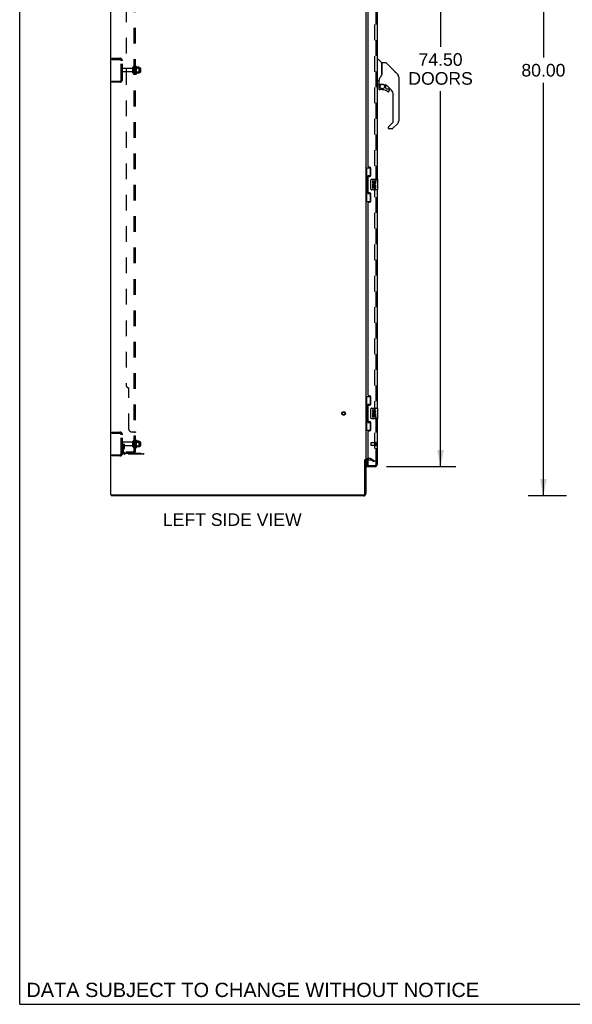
# Model space of a CAD drawing. Header units: inches. Extents: x 0 to 268, y 0 to 174.
# Tile 1 of 92: x 0 to 52, y 0 to 93. Entities that reach past the tile are written whole.
import ezdxf

# ---------------------------------------------------------------- set-up
doc = ezdxf.new("R2010")
doc.units = ezdxf.units.IN
doc.header["$LTSCALE"] = 14.749625
doc.header["$MEASUREMENT"] = 0
doc.linetypes.add('HIDDEN', pattern=[0.2, 0.1, -0.1])
doc.layers.get('0').update_dxf_attribs({"linetype": 'CONTINUOUS'})
for name, color, linetype in [('DEFAULT_2', 8, 'HIDDEN'), ('DIMENSIONS', 7, 'CONTINUOUS'), ('LEFTHAND_DOOR_ASSEMBLY', 7, 'CONTINUOUS'), ('RIGHTHAND_DOOR_ASSEMBLY', 7, 'CONTINUOUS'), ('SUBPANEL', 7, 'CONTINUOUS')]:
    doc.layers.add(name, color=color, linetype=linetype)
doc.styles.get("Standard").update_dxf_attribs({"font": 'arial.ttf'})
doc.dimstyles.new('DIMSTYLE_1', dxfattribs={"dimtxt": 1.183125, "dimasz": 1.5775, "dimexe": 0.09, "dimexo": 0.07, "dimgap": 0.0375, "dimtad": 0, "dimtih": 1, "dimtoh": 1, "dimzin": 4, "dimdsep": 46, "dimtxsty": 'Standard', "dimblk": '_FILLED', "dimblk1": '_FILLED', "dimblk2": '_FILLED', "dimcen": 0.09, "dimadec": 3, "dimazin": 1, "dimtfac": 1, "dimtdec": 3, "dimtofl": 0, "dimtmove": 0, "dimatfit": 3, "dimldrblk": '_FILLED', "dimfxl": 0, "dimtolj": 1, "dimtzin": 4, "dimarcsym": 0})

# ---------------------------------------------------------------- blocks, each defined once
blk = doc.blocks.new('_FILLED')
at = {"color": 0, "linetype": 'ByBlock'}
blk.add_solid([(0, 0), (-1, 0.2), (-1, -0.2)], dxfattribs=at)
blk = doc.blocks.new('*D7')
at = {"layer": 'DIMENSIONS', "color": 2, "linetype": 'Continuous'}
for p, q in [((34.472, 125.023), (40.989, 125.023)), ((39.569, 125.023), (39.569, 89.96)), ((39.569, 50.523), (39.569, 85.819)), ((34.472, 50.523), (40.989, 50.523))]:
    blk.add_line(p, q, dxfattribs=at)
at = {"layer": 'DIMENSIONS', "color": 2, "linetype": 'Continuous', "xscale": 1.5775, "yscale": 1.5775, "zscale": 1.5775}
for p, rotation in [((39.569, 125.023), 90), ((39.569, 50.523), 270)]:
    blk.add_blockref('_FILLED', p, dxfattribs=dict(at, rotation=rotation))
at = {"layer": 'DIMENSIONS', "color": 2, "linetype": 'Continuous', "insert": (39.569, 89.369), "char_height": 1.1831, "width": 6.05197, "attachment_point": 2, "line_spacing_factor": 0.9}
blk.add_mtext('74.50\\PDOORS', dxfattribs=at)
blk = doc.blocks.new('*D15')
at = {"layer": 'DIMENSIONS', "color": 2, "linetype": 'Continuous'}
for p, q in [((51.422, 127.773), (47.816, 127.773)), ((49.236, 127.773), (49.236, 88.956)), ((49.236, 47.773), (49.236, 86.59)), ((51.422, 47.773), (47.816, 47.773))]:
    blk.add_line(p, q, dxfattribs=at)
at = {"layer": 'DIMENSIONS', "color": 2, "linetype": 'Continuous', "xscale": 1.5775, "yscale": 1.5775, "zscale": 1.5775}
for p, rotation in [((49.236, 127.773), 90), ((49.236, 47.773), 270)]:
    blk.add_blockref('_FILLED', p, dxfattribs=dict(at, rotation=rotation))
at = {"layer": 'DIMENSIONS', "color": 2, "linetype": 'Continuous', "insert": (49.236, 88.365), "char_height": 1.1831, "width": 4.13434, "attachment_point": 2, "line_spacing_factor": 0.9}
blk.add_mtext('80.00', dxfattribs=at)

msp = doc.modelspace()

# ---------------------------------------------------------------- linework, layer by layer
at = {"color": 7, "linetype": 'Continuous'}
for p, q in [((0, 0), (0, 173.525)), ((32.452, 51.169), (32.556, 51.169)), ((8.608, 47.877), (8.608, 47.773)), ((8.613, 47.877), (8.646, 47.877)), ((0, 0), (268.175, 0))]:
    msp.add_line(p, q, dxfattribs=at)
at = {"color": 3, "linetype": 'Continuous'}
for p, q in [((8.556, 47.877), (8.556, 127.669)), ((32.556, 124.325), (32.556, 51.221)), ((32.452, 48.02), (32.452, 51.18)), ((32.556, 51.169), (32.556, 48.02)), ((32.76, 51.169), (32.699, 51.169)), ((8.556, 47.877), (8.613, 47.877)), ((32.31, 47.773), (8.608, 47.773)), ((8.646, 47.877), (32.31, 47.877))]:
    msp.add_line(p, q, dxfattribs=at)
for centre, radius, start, end in [((32.699, 51.027), 0.142, 90, 180), ((32.31, 48.02), 0.246, 270, 360), ((32.31, 48.02), 0.142, 270, 360)]:
    msp.add_arc(centre, radius, start, end, dxfattribs=at)
at = {"layer": 'DEFAULT_2', "color": 8, "linetype": 'HIDDEN'}
for p, q in [((33.369, 124.508), (33.369, 51.039)), ((8.66, 88.794), (8.66, 88.898)), ((8.66, 88.898), (9.414, 88.898)), ((8.66, 88.794), (9.414, 88.794)), ((9.556, 86.895), (9.556, 88.652)), ((9.66, 86.895), (9.66, 88.652)), ((10.588, 87.938), (9.69, 87.938)), ((10.65, 87.516), (10.65, 88.031)), ((10.76, 87.516), (10.76, 88.031)), ((11.355, 87.961), (10.76, 87.961)), ((10.885, 88.107), (10.885, 87.439)), ((10.905, 87.957), (10.885, 87.977)), ((10.905, 87.957), (10.905, 87.59)), ((10.905, 87.957), (11.201, 87.957)), ((10.955, 88.129), (10.955, 87.417)), ((11.211, 88.051), (10.983, 88.051)), ((11.201, 87.957), (11.221, 87.977)), ((11.201, 87.957), (11.201, 87.59)), ((11.221, 88.029), (11.221, 87.518)), ((11.385, 87.616), (11.385, 87.931)), ((10.588, 87.608), (9.69, 87.608)), ((11.355, 87.586), (10.76, 87.586)), ((10.905, 87.59), (10.885, 87.57)), ((10.905, 87.59), (11.201, 87.59)), ((11.211, 87.496), (10.983, 87.496)), ((11.201, 87.59), (11.221, 87.57)), ((8.66, 86.752), (8.66, 86.648)), ((8.66, 86.752), (9.414, 86.752)), ((9.414, 86.648), (8.66, 86.648)), ((8.66, 53.773), (9.414, 53.773)), ((8.66, 53.669), (8.66, 53.773)), ((8.66, 53.669), (9.414, 53.669)), ((9.556, 51.77), (9.556, 53.527)), ((9.66, 51.77), (9.66, 53.527)), ((10.588, 52.813), (9.69, 52.813)), ((10.65, 52.391), (10.65, 52.906)), ((10.76, 52.391), (10.76, 52.906)), ((11.355, 52.836), (10.76, 52.836)), ((10.885, 52.982), (10.885, 52.314)), ((10.905, 52.832), (10.885, 52.852)), ((10.905, 52.832), (11.201, 52.832)), ((10.905, 52.832), (10.905, 52.465)), ((10.955, 53.004), (10.955, 52.292)), ((11.211, 52.926), (10.983, 52.926)), ((11.201, 52.832), (11.221, 52.852)), ((11.201, 52.832), (11.201, 52.465)), ((11.221, 52.904), (11.221, 52.393)), ((11.385, 52.491), (11.385, 52.806)), ((9.764, 52.648), (9.66, 52.648)), ((10.588, 52.483), (9.69, 52.483)), ((9.748, 52.302), (9.699, 52.234)), ((9.75, 52.308), (9.75, 52.648)), ((9.75, 52.473), (9.854, 52.473)), ((9.764, 52.648), (9.854, 52.648)), ((9.764, 51.947), (9.764, 52.648)), ((9.833, 52.241), (9.784, 52.173)), ((9.854, 52.308), (9.854, 52.648)), ((11.355, 52.461), (10.76, 52.461)), ((10.905, 52.465), (10.885, 52.445)), ((10.905, 52.465), (11.201, 52.465)), ((11.211, 52.371), (10.983, 52.371)), ((11.201, 52.465), (11.221, 52.445)), ((8.66, 51.627), (9.414, 51.627)), ((8.66, 51.627), (8.66, 51.523)), ((9.414, 51.523), (8.66, 51.523)), ((9.907, 51.804), (11.66, 51.804)), ((11.66, 51.7), (9.907, 51.7)), ((11.157, 51.7), (11.157, 51.804)), ((11.413, 51.7), (11.413, 51.804)), ((11.66, 51.7), (11.66, 51.804)), ((32.961, 51.273), (32.699, 51.273)), ((32.76, 51.169), (32.961, 51.169)), ((33.317, 50.969), (32.977, 51.165)), ((33.029, 51.255), (33.369, 51.059)), ((33.369, 51.059), (33.317, 50.969)), ((33.344, 51.021), (33.346, 51.02))]:
    msp.add_line(p, q, dxfattribs=at)
for points in [[(33.351, 51.019), (33.351, 51.019), (33.349, 51.019), (33.347, 51.019), (33.346, 51.02)], [(33.369, 51.039), (33.369, 51.036), (33.368, 51.034), (33.368, 51.032), (33.367, 51.03), (33.366, 51.028), (33.365, 51.026), (33.364, 51.024), (33.362, 51.023), (33.361, 51.022), (33.359, 51.021), (33.357, 51.02), (33.355, 51.019), (33.353, 51.019), (33.351, 51.019)]]:
    msp.add_lwpolyline(points, dxfattribs=at)
for radius in [0.164, 0.124]:
    msp.add_circle((30.452, 55.523), radius, dxfattribs=at)
for centre, radius, start, end in [((9.414, 88.652), 0.246, 0, 90), ((9.414, 88.652), 0.142, 0, 90), ((9.69, 87.908), 0.03, 90, 180), ((10.588, 88.001), 0.0625, 270, 360), ((10.705, 88.031), 0.055, 360, 180), ((10.924, 88.107), 0.0384, 34.44966, 180), ((10.355, 87.773), 0.698, 23.96793, 30.66313), ((11.002, 88.061), 0.01, 203.96793, 270), ((11.211, 88.041), 0.01, 5.19383, 90), ((11.08, 88.029), 0.141, 0, 5.20805), ((11.355, 87.931), 0.03, 359.99999, 90), ((9.69, 87.638), 0.03, 180, 270), ((10.588, 87.546), 0.0625, 0, 90), ((10.705, 87.516), 0.055, 180, 0), ((10.924, 87.439), 0.0384, 180, 325.55034), ((10.355, 87.773), 0.698, 329.33687, 336.03207), ((11.002, 87.486), 0.01, 90, 156.03207), ((11.211, 87.506), 0.01, 270, 354.80617), ((11.08, 87.518), 0.141, 354.79195, 360), ((11.355, 87.616), 0.03, 270, 0.00001), ((9.414, 86.895), 0.246, 270, 360), ((9.414, 86.895), 0.142, 270, 360), ((9.414, 53.527), 0.246, 0, 90), ((9.414, 53.527), 0.142, 0, 90), ((9.69, 52.783), 0.03, 90, 180), ((10.588, 52.876), 0.0625, 270, 360), ((10.705, 52.906), 0.055, 360, 180), ((10.924, 52.982), 0.0384, 34.44966, 180), ((10.355, 52.648), 0.698, 23.96793, 30.66313), ((11.002, 52.936), 0.01, 203.96793, 270), ((11.211, 52.916), 0.01, 5.19383, 90), ((11.08, 52.904), 0.141, 0, 5.20805), ((11.355, 52.806), 0.03, 359.99999, 90), ((9.69, 52.513), 0.03, 180, 270), ((9.868, 52.112), 0.208, 144.24611, 180), ((9.907, 51.947), 0.246, 180, 270), ((9.74, 52.308), 0.01, 324.24611, 360), ((9.868, 52.112), 0.104, 144.24611, 180), ((9.907, 51.947), 0.142, 180, 270), ((9.74, 52.308), 0.114, 324.24611, 360), ((10.588, 52.421), 0.0625, 0, 90), ((10.705, 52.391), 0.055, 180, 0), ((10.924, 52.314), 0.0384, 180, 325.55034), ((10.355, 52.648), 0.698, 329.33687, 336.03207), ((11.002, 52.361), 0.01, 90, 156.03207), ((11.211, 52.381), 0.01, 270, 354.80617), ((11.08, 52.393), 0.141, 354.79195, 360), ((11.355, 52.491), 0.03, 270, 0.00001), ((9.414, 51.77), 0.246, 270, 360), ((9.414, 51.77), 0.142, 270, 360), ((32.699, 51.027), 0.246, 90, 180), ((32.961, 51.136), 0.137, 60, 90), ((32.961, 51.136), 0.033, 60, 90)]:
    msp.add_arc(centre, radius, start, end, dxfattribs=at)
at = {"layer": 'LEFTHAND_DOOR_ASSEMBLY', "color": 8, "linetype": 'HIDDEN'}
for p, q in [((33.51, 50.77), (33.51, 124.777)), ((33.01, 52.741), (33.01, 52.513)), ((33.467, 52.751), (33.02, 52.751)), ((33.467, 52.769), (33.467, 52.485)), ((33.467, 52.503), (33.02, 52.503)), ((32.78, 50.627), (33.368, 50.627))]:
    msp.add_line(p, q, dxfattribs=at)
at = {"layer": 'LEFTHAND_DOOR_ASSEMBLY', "color": 3, "linetype": 'Continuous'}
for p, q in [((33.614, 98.023), (33.614, 77.523)), ((32.76, 78.731), (32.76, 96.816)), ((32.88, 78.671), (32.82, 78.671)), ((32.76, 76.316), (32.76, 77.731)), ((32.82, 77.791), (32.88, 77.791)), ((33.01, 77.921), (33.01, 78.541)), ((32.88, 76.256), (32.82, 76.256)), ((33.01, 75.506), (33.01, 76.126)), ((33.614, 76.523), (33.614, 56.023)), ((32.76, 57.231), (32.76, 75.316)), ((32.82, 75.376), (32.88, 75.376)), ((32.88, 57.171), (32.82, 57.171)), ((33.01, 56.421), (33.01, 57.041)), ((32.76, 54.816), (32.76, 56.231)), ((32.82, 56.291), (32.88, 56.291)), ((32.88, 54.756), (32.82, 54.756)), ((33.01, 54.006), (33.01, 54.626)), ((33.614, 55.023), (33.614, 50.77)), ((32.76, 50.647), (32.76, 53.816)), ((32.82, 53.876), (32.88, 53.876)), ((32.635, 50.523), (33.368, 50.523))]:
    msp.add_line(p, q, dxfattribs=at)
at = {"layer": 'LEFTHAND_DOOR_ASSEMBLY', "color": 7, "linetype": 'Continuous'}
for p, q in [((33.654, 88.718), (33.614, 88.718)), ((33.654, 86.403), (33.654, 88.769)), ((33.662, 88.777), (33.716, 88.777)), ((34.039, 88.471), (33.744, 88.766)), ((34.047, 88.45), (34.047, 87.398)), ((34.055, 87.41), (34.055, 88.454)), ((34.416, 88.462), (34.063, 88.462)), ((34.472, 88.439), (35.515, 87.396)), ((34.055, 87.419), (34.034, 87.361)), ((35.209, 87.702), (35.209, 87.702)), ((35.515, 87.396), (35.25, 87.661)), ((35.582, 87.307), (35.582, 87.306)), ((35.63, 87.118), (35.63, 83.015)), ((33.654, 86.454), (33.614, 86.454)), ((33.732, 86.395), (33.662, 86.395)), ((33.772, 86.844), (33.772, 86.836)), ((33.772, 86.836), (33.772, 86.435)), ((33.772, 86.758), (33.773, 86.765)), ((33.772, 86.752), (33.772, 86.758)), ((33.773, 86.765), (33.774, 86.772)), ((33.774, 86.772), (33.775, 86.778)), ((33.775, 86.778), (33.776, 86.785)), ((33.776, 86.262), (33.776, 86.024)), ((33.778, 86.262), (33.787, 86.262)), ((33.781, 86.866), (33.78, 86.842)), ((33.78, 86.486), (33.78, 86.842)), ((33.799, 86.467), (34.095, 86.467)), ((33.899, 86.467), (33.833, 86.401)), ((33.839, 86.396), (33.837, 86.398)), ((33.841, 86.393), (33.839, 86.396)), ((34.291, 86.395), (34.367, 86.395)), ((34.406, 86.391), (34.406, 86.108)), ((34.409, 86.1), (34.481, 86.028)), ((34.945, 85.899), (34.45, 86.394)), ((33.787, 86.024), (33.778, 86.024)), ((34.091, 85.946), (33.854, 85.946)), ((34.489, 86.024), (34.642, 86.024)), ((34.65, 85.75), (34.642, 85.75)), ((34.719, 85.826), (34.71, 85.826)), ((34.719, 85.826), (34.718, 85.818)), ((34.721, 85.946), (34.721, 85.826)), ((35.118, 82.929), (35.118, 85.481)), ((34.646, 82.4), (34.646, 82.34)), ((34.664, 82.442), (35.095, 82.874)), ((35.515, 82.737), (35.063, 82.284)), ((35.007, 82.261), (34.725, 82.261)), ((32.556, 78.598), (32.997, 78.598)), ((32.595, 78.598), (32.595, 77.573)), ((32.96, 77.863), (32.733, 77.863)), ((32.733, 77.863), (32.733, 76.183)), ((32.96, 78.598), (32.96, 77.818)), ((32.574, 77.573), (32.696, 77.573)), ((32.574, 77.573), (32.574, 76.473)), ((32.696, 77.603), (32.696, 77.624)), ((32.696, 76.473), (32.696, 77.573)), ((33.019, 76.623), (33.019, 77.423)), ((33.119, 77.523), (33.659, 77.523)), ((33.22, 77.369), (33.157, 77.369)), ((33.157, 77.369), (33.157, 77.233)), ((33.175, 76.908), (33.157, 76.908)), ((33.157, 76.908), (33.157, 76.677)), ((33.21, 76.908), (33.237, 76.927)), ((33.21, 76.908), (33.471, 76.908)), ((33.22, 77.233), (33.22, 77.369)), ((33.22, 76.845), (33.285, 76.845)), ((33.22, 76.677), (33.22, 76.845)), ((33.285, 77.295), (33.285, 77.226)), ((33.285, 76.845), (33.285, 76.709)), ((33.346, 77.233), (33.346, 77.275)), ((33.346, 76.845), (33.408, 76.845)), ((33.346, 76.709), (33.346, 76.845)), ((33.401, 76.944), (33.458, 76.919)), ((33.408, 77.275), (33.408, 77.138)), ((33.408, 77.138), (33.471, 77.138)), ((33.408, 76.845), (33.408, 76.677)), ((33.471, 77.138), (33.471, 77.275)), ((33.471, 76.677), (33.471, 76.908)), ((33.674, 76.538), (33.674, 77.508)), ((32.574, 76.473), (32.696, 76.473)), ((32.595, 76.473), (32.595, 75.448)), ((32.696, 76.422), (32.696, 76.443)), ((32.733, 76.183), (32.96, 76.183)), ((32.96, 76.228), (32.96, 75.448)), ((33.659, 76.523), (33.119, 76.523)), ((33.157, 76.677), (33.22, 76.677)), ((33.285, 76.709), (33.346, 76.709)), ((33.408, 76.677), (33.471, 76.677)), ((32.556, 75.448), (32.997, 75.448)), ((32.556, 57.098), (32.997, 57.098)), ((32.595, 57.098), (32.595, 56.073)), ((32.96, 57.098), (32.96, 56.318)), ((32.574, 56.073), (32.696, 56.073)), ((32.574, 56.073), (32.574, 54.973)), ((32.696, 56.103), (32.696, 56.124)), ((32.696, 54.973), (32.696, 56.073)), ((32.96, 56.363), (32.733, 56.363)), ((32.733, 56.363), (32.733, 54.683)), ((33.019, 55.123), (33.019, 55.923)), ((33.119, 56.023), (33.659, 56.023)), ((33.22, 55.869), (33.157, 55.869)), ((33.157, 55.869), (33.157, 55.733)), ((33.22, 55.733), (33.22, 55.869)), ((33.285, 55.795), (33.285, 55.726)), ((33.346, 55.733), (33.346, 55.775)), ((33.408, 55.775), (33.408, 55.638)), ((33.408, 55.638), (33.471, 55.638)), ((33.471, 55.638), (33.471, 55.775)), ((33.674, 55.038), (33.674, 56.008)), ((32.574, 54.973), (32.696, 54.973)), ((32.595, 54.973), (32.595, 53.948)), ((32.696, 54.922), (32.696, 54.943)), ((32.733, 54.683), (32.96, 54.683)), ((32.96, 54.728), (32.96, 53.948)), ((33.659, 55.023), (33.119, 55.023)), ((33.175, 55.408), (33.157, 55.408)), ((33.157, 55.408), (33.157, 55.177)), ((33.157, 55.177), (33.22, 55.177)), ((33.21, 55.408), (33.237, 55.427)), ((33.21, 55.408), (33.471, 55.408)), ((33.22, 55.345), (33.285, 55.345)), ((33.22, 55.177), (33.22, 55.345)), ((33.285, 55.345), (33.285, 55.209)), ((33.285, 55.209), (33.346, 55.209)), ((33.346, 55.345), (33.408, 55.345)), ((33.346, 55.209), (33.346, 55.345)), ((33.401, 55.444), (33.458, 55.419)), ((33.408, 55.345), (33.408, 55.177)), ((33.408, 55.177), (33.471, 55.177)), ((33.471, 55.177), (33.471, 55.408)), ((32.556, 53.948), (32.997, 53.948)), ((32.635, 51.154), (32.635, 50.647)), ((32.635, 50.627), (32.78, 50.627)), ((32.635, 50.627), (32.635, 50.523))]:
    msp.add_line(p, q, dxfattribs=at)
for points in [[(34.472, 88.439), (34.464, 88.446), (34.456, 88.452), (34.447, 88.456), (34.437, 88.459), (34.427, 88.461), (34.416, 88.462)], [(33.833, 87.012), (33.822, 86.996), (33.807, 86.967), (33.795, 86.935), (33.786, 86.901), (33.781, 86.866)], [(34.034, 87.361), (34.003, 87.293), (33.967, 87.222), (33.925, 87.151), (33.878, 87.078), (33.833, 87.012)], [(34.047, 87.586), (34.049, 87.586), (34.052, 87.584), (34.053, 87.583), (34.055, 87.582), (34.055, 87.58), (34.055, 87.579)], [(35.622, 87.195), (35.615, 87.225), (35.601, 87.265), (35.583, 87.303), (35.562, 87.339), (35.536, 87.373), (35.515, 87.396)], [(33.776, 86.784), (33.777, 86.788), (33.778, 86.792), (33.779, 86.795), (33.78, 86.797)], [(33.778, 86.262), (33.779, 86.277), (33.78, 86.293), (33.783, 86.308), (33.787, 86.322), (33.793, 86.337), (33.799, 86.35), (33.807, 86.364), (33.815, 86.376), (33.825, 86.388), (33.835, 86.4)], [(33.841, 86.393), (33.831, 86.383), (33.822, 86.371), (33.814, 86.359), (33.807, 86.346), (33.801, 86.333), (33.796, 86.319), (33.792, 86.305), (33.789, 86.291), (33.788, 86.277), (33.787, 86.262)], [(33.837, 86.398), (33.836, 86.399), (33.835, 86.399), (33.835, 86.4), (33.835, 86.4)], [(34.095, 86.467), (34.098, 86.467), (34.111, 86.466), (34.125, 86.465), (34.138, 86.463), (34.15, 86.46), (34.162, 86.457), (34.174, 86.454), (34.184, 86.45), (34.194, 86.446), (34.204, 86.442), (34.212, 86.438), (34.22, 86.434), (34.228, 86.43), (34.234, 86.426), (34.24, 86.423), (34.246, 86.419), (34.251, 86.416), (34.256, 86.413), (34.264, 86.407)], [(34.264, 86.407), (34.267, 86.405), (34.271, 86.403), (34.274, 86.401), (34.276, 86.4), (34.279, 86.398), (34.282, 86.397), (34.285, 86.396), (34.29, 86.395)], [(33.854, 85.948), (33.846, 85.948), (33.837, 85.95), (33.829, 85.952), (33.821, 85.956), (33.814, 85.96), (33.807, 85.965), (33.8, 85.97), (33.795, 85.977), (33.79, 85.984), (33.786, 85.991), (33.782, 85.999), (33.78, 86.007), (33.778, 86.016), (33.778, 86.024)], [(33.787, 86.024), (33.787, 86.017), (33.789, 86.009), (33.791, 86.002), (33.794, 85.995), (33.797, 85.988), (33.802, 85.982), (33.807, 85.977), (33.812, 85.972), (33.819, 85.967), (33.825, 85.964), (33.832, 85.961), (33.839, 85.959), (33.847, 85.957), (33.855, 85.957)], [(33.854, 85.948), (33.854, 85.948), (33.854, 85.949), (33.855, 85.949), (33.855, 85.951), (33.855, 85.952), (33.855, 85.953), (33.855, 85.957)], [(34.642, 85.75), (34.633, 85.75), (34.624, 85.752), (34.616, 85.754), (34.608, 85.758), (34.6, 85.762), (34.593, 85.767)], [(34.599, 85.774), (34.605, 85.77), (34.612, 85.766), (34.619, 85.763), (34.626, 85.76), (34.634, 85.759), (34.641, 85.759), (34.649, 85.759), (34.656, 85.76), (34.664, 85.762), (34.671, 85.765), (34.678, 85.769), (34.684, 85.773), (34.69, 85.778), (34.695, 85.784), (34.699, 85.79), (34.703, 85.797), (34.706, 85.804), (34.708, 85.811), (34.709, 85.819), (34.71, 85.826)], [(34.718, 85.818), (34.717, 85.809), (34.714, 85.801), (34.711, 85.793), (34.707, 85.786), (34.702, 85.779), (34.696, 85.772), (34.69, 85.766), (34.683, 85.761), (34.675, 85.757), (34.667, 85.754), (34.659, 85.752), (34.65, 85.75)], [(34.664, 82.442), (34.663, 82.442), (34.662, 82.441), (34.661, 82.44), (34.66, 82.439), (34.66, 82.438), (34.659, 82.437)], [(32.733, 77.839), (32.733, 77.836), (32.734, 77.832), (32.735, 77.828), (32.736, 77.824), (32.738, 77.819), (32.74, 77.814), (32.742, 77.809), (32.745, 77.803), (32.749, 77.796), (32.753, 77.789), (32.757, 77.782), (32.762, 77.774), (32.767, 77.766), (32.769, 77.762)], [(33.019, 77.423), (33.02, 77.429), (33.02, 77.436), (33.021, 77.442), (33.022, 77.448), (33.024, 77.454), (33.026, 77.459)], [(32.769, 76.284), (32.767, 76.281), (32.762, 76.272), (32.757, 76.264), (32.753, 76.257), (32.749, 76.25), (32.745, 76.244), (32.742, 76.238), (32.74, 76.232), (32.738, 76.227), (32.736, 76.222), (32.735, 76.218), (32.734, 76.214), (32.733, 76.21), (32.733, 76.207)], [(33.026, 76.587), (33.024, 76.593), (33.022, 76.598), (33.021, 76.604), (33.02, 76.611), (33.02, 76.617), (33.019, 76.623)], [(32.733, 56.339), (32.733, 56.336), (32.734, 56.332), (32.735, 56.328), (32.736, 56.324), (32.738, 56.319), (32.74, 56.314), (32.742, 56.309), (32.745, 56.303), (32.749, 56.296), (32.753, 56.289), (32.757, 56.282), (32.762, 56.274), (32.767, 56.266), (32.769, 56.262)], [(33.019, 55.923), (33.02, 55.929), (33.02, 55.936), (33.021, 55.942), (33.022, 55.948), (33.024, 55.954), (33.026, 55.959)], [(32.769, 54.784), (32.767, 54.781), (32.762, 54.772), (32.757, 54.764), (32.753, 54.757), (32.749, 54.75), (32.745, 54.744), (32.742, 54.738), (32.74, 54.732), (32.738, 54.727), (32.736, 54.722), (32.735, 54.718), (32.734, 54.714), (32.733, 54.71), (32.733, 54.707)], [(33.026, 55.087), (33.024, 55.093), (33.022, 55.098), (33.021, 55.104), (33.02, 55.111), (33.02, 55.117), (33.019, 55.123)]]:
    msp.add_lwpolyline(points, dxfattribs=at)
msp.add_circle((34.091, 86.241), 0.217, dxfattribs=at)
for centre, radius, start, end in [((33.662, 88.769), 0.00787, 90, 180), ((33.716, 88.738), 0.0394, 45, 90), ((34.018, 88.45), 0.0295, 0, 45), ((34.036, 88.28), 0.0197, 306.99405, 360), ((34.063, 88.454), 0.00787, 90, 180), ((35.236, 87.118), 0.394, 20.94788, 45), ((35.236, 87.118), 0.394, 0, 11.2904), ((33.662, 86.403), 0.00787, 180, 270), ((33.732, 86.435), 0.0394, 270, 360), ((33.973, 86.262), 0.197, 135, 180), ((33.799, 86.486), 0.0197, 180, 270), ((34.367, 86.198), 0.197, 50.64978, 90), ((34.417, 86.108), 0.0118, 180, 225), ((33.854, 86.024), 0.0787, 180, 270), ((34.091, 85.158), 0.787, 50.4788, 90), ((34.489, 86.036), 0.0118, 225, 270), ((34.642, 85.826), 0.0787, 230.4788, 360), ((34.642, 85.946), 0.0787, 0, 90), ((34.528, 85.481), 0.591, 0, 45), ((34.705, 82.4), 0.0591, 141.13263, 180), ((35.039, 82.929), 0.0787, 315, 360), ((35.236, 83.015), 0.394, 315, 360), ((34.725, 82.34), 0.0787, 180, 270), ((35.007, 82.34), 0.0787, 270, 315), ((33.119, 77.423), 0.1, 90, 158.79459), ((33.251, 77.233), 0.0943, 180, 360), ((33.311, 76.981), 0.154, 161.41988, 206.19629), ((33.314, 76.981), 0.157, 336.59665, 161.87913), ((33.314, 76.981), 0.157, 205.73705, 207.8532), ((33.251, 77.233), 0.0314, 180, 261.22946), ((33.314, 76.981), 0.0943, 336.59665, 215.11217), ((33.251, 77.237), 0.0362, 263.42855, 341.76278), ((33.377, 77.275), 0.0943, 68.69989, 167.43379), ((33.377, 77.275), 0.0314, 0, 180.04847), ((33.377, 77.275), 0.0943, 0, 68.67039), ((33.659, 77.508), 0.015, 0, 90), ((33.119, 76.623), 0.1, 201.20502, 270), ((33.659, 76.538), 0.015, 270, 360), ((33.119, 55.923), 0.1, 90, 158.79459), ((33.251, 55.733), 0.0943, 180, 360), ((33.311, 55.481), 0.154, 161.41988, 206.19629), ((33.314, 55.481), 0.157, 336.59665, 161.87913), ((33.251, 55.733), 0.0314, 180, 261.22946), ((33.314, 55.481), 0.0943, 336.59665, 215.11217), ((33.251, 55.737), 0.0362, 263.42855, 341.76278), ((33.377, 55.775), 0.0943, 68.69989, 167.43379), ((33.377, 55.775), 0.0314, 0, 180.04847), ((33.377, 55.775), 0.0943, 0, 68.67039), ((33.659, 56.008), 0.015, 0, 90), ((33.119, 55.123), 0.1, 201.20502, 270), ((33.314, 55.481), 0.157, 205.73705, 207.8532), ((33.659, 55.038), 0.015, 270, 360), ((32.655, 50.647), 0.02, 180, 270), ((33.45, 50.913), 0.26, 267.41339, 270)]:
    msp.add_arc(centre, radius, start, end, dxfattribs=at)
at = {"layer": 'LEFTHAND_DOOR_ASSEMBLY', "color": 3, "linetype": 'Continuous'}
for centre, radius, start, end in [((32.82, 78.731), 0.06, 180, 270), ((32.88, 78.541), 0.13, 0, 90), ((32.82, 77.731), 0.06, 90, 180), ((32.88, 77.921), 0.13, 270, 360), ((32.82, 76.316), 0.06, 180, 270), ((32.88, 76.126), 0.13, 0, 90), ((32.82, 75.316), 0.06, 90, 180), ((32.88, 75.506), 0.13, 270, 360), ((32.82, 57.231), 0.06, 180, 270), ((32.88, 57.041), 0.13, 0, 90), ((32.82, 56.231), 0.06, 90, 180), ((32.88, 56.421), 0.13, 270, 360), ((32.82, 54.816), 0.06, 180, 270), ((32.88, 54.626), 0.13, 0, 90), ((32.82, 53.816), 0.06, 90, 180), ((32.88, 54.006), 0.13, 270, 360), ((32.78, 50.647), 0.02, 180, 270), ((33.368, 50.77), 0.246, 270, 360)]:
    msp.add_arc(centre, radius, start, end, dxfattribs=at)
at = {"layer": 'LEFTHAND_DOOR_ASSEMBLY', "color": 8, "linetype": 'HIDDEN'}
for centre, radius, start, end in [((33.02, 52.741), 0.01, 90, 180), ((33.489, 52.769), 0.0215, 0, 180), ((33.02, 52.513), 0.01, 180, 270), ((33.489, 52.485), 0.0215, 180, 360), ((33.368, 50.77), 0.142, 270, 360)]:
    msp.add_arc(centre, radius, start, end, dxfattribs=at)
at = {"layer": 'LEFTHAND_DOOR_ASSEMBLY', "color": 7, "linetype": 'Continuous'}
for centre, start_param, end_param in [((32.8, 77.614), 0.699287, 1.51401), ((32.8, 77.614), -4.655602, -3.84088), ((32.8, 76.433), 0.699287, 1.51401), ((32.8, 76.433), -4.655602, -3.84088), ((32.8, 56.114), 0.699287, 1.51401), ((32.8, 56.114), -4.655602, -3.84088), ((32.8, 54.933), 0.699287, 1.51401), ((32.8, 54.933), -4.655602, -3.84088)]:
    msp.add_ellipse(centre, major_axis=(0, 0.18), ratio=0.579493, start_param=start_param, end_param=end_param, dxfattribs=at)
at = {"layer": 'RIGHTHAND_DOOR_ASSEMBLY', "color": 8, "linetype": 'HIDDEN'}
for p, q in [((33.51, 50.77), (33.51, 124.777)), ((32.655, 50.627), (33.368, 50.627))]:
    msp.add_line(p, q, dxfattribs=at)
msp.add_arc((33.368, 50.77), 0.142, 270, 360, dxfattribs=at)
at = {"layer": 'SUBPANEL', "color": 8, "linetype": 'HIDDEN'}
for p, q in [((10.76, 51.929), (10.76, 123.617)), ((10.885, 51.929), (10.885, 123.617)), ((10.01, 117.367), (10.01, 58.179)), ((10.76, 88.023), (10.885, 88.023)), ((10.76, 87.523), (10.885, 87.523)), ((10.26, 54.054), (10.26, 57.929)), ((10.51, 53.804), (10.831, 53.804)), ((10.74, 53.789), (10.742, 53.787)), ((10.754, 53.779), (10.756, 53.777)), ((10.758, 53.775), (10.759, 53.774)), ((10.76, 53.769), (10.885, 53.769)), ((10.834, 53.803), (10.836, 53.801)), ((10.876, 53.782), (10.879, 53.78)), ((10.76, 53.407), (10.885, 53.407)), ((10.76, 53.126), (10.885, 53.126)), ((10.76, 52.898), (10.885, 52.898)), ((10.01, 51.929), (10.648, 51.929)), ((10.01, 51.929), (10.01, 51.804)), ((10.26, 51.929), (10.26, 51.804)), ((10.831, 51.891), (10.735, 51.97)), ((10.76, 52.398), (10.885, 52.398)), ((10.76, 51.95), (10.76, 51.949)), ((10.76, 51.929), (10.885, 51.929)), ((10.648, 51.804), (10.01, 51.804))]:
    msp.add_line(p, q, dxfattribs=at)
for points in [[(10.735, 53.804), (10.734, 53.802), (10.734, 53.801), (10.734, 53.799), (10.735, 53.797), (10.735, 53.795), (10.736, 53.794), (10.737, 53.792), (10.739, 53.79), (10.74, 53.789), (10.742, 53.787), (10.744, 53.786), (10.746, 53.784), (10.75, 53.782)], [(10.735, 53.804), (10.734, 53.802), (10.734, 53.801), (10.734, 53.799), (10.735, 53.797), (10.735, 53.795)], [(10.736, 53.794), (10.737, 53.792), (10.739, 53.79)], [(10.75, 53.782), (10.752, 53.78), (10.754, 53.779), (10.756, 53.777), (10.758, 53.775), (10.759, 53.774), (10.76, 53.772), (10.76, 53.771), (10.76, 53.769)], [(10.76, 53.772), (10.76, 53.771), (10.76, 53.769)], [(10.831, 53.804), (10.834, 53.803), (10.836, 53.801), (10.839, 53.799), (10.843, 53.797), (10.847, 53.796), (10.851, 53.794), (10.859, 53.791)], [(10.859, 53.791), (10.862, 53.789), (10.866, 53.787)], [(10.866, 53.787), (10.869, 53.786), (10.873, 53.784), (10.876, 53.782), (10.879, 53.78), (10.881, 53.778), (10.883, 53.776), (10.884, 53.774), (10.885, 53.772), (10.885, 53.771), (10.885, 53.769)], [(10.884, 53.774), (10.885, 53.772), (10.885, 53.771), (10.885, 53.769)], [(10.735, 51.97), (10.734, 51.969), (10.734, 51.969), (10.734, 51.968), (10.735, 51.967), (10.735, 51.965), (10.736, 51.964), (10.737, 51.962), (10.739, 51.961), (10.74, 51.959), (10.742, 51.957), (10.746, 51.953)], [(10.746, 51.953), (10.748, 51.95), (10.75, 51.948), (10.752, 51.946), (10.754, 51.943), (10.756, 51.941), (10.758, 51.938), (10.759, 51.936), (10.76, 51.933), (10.76, 51.931), (10.76, 51.929)], [(10.82, 51.929), (10.82, 51.929), (10.82, 51.929), (10.82, 51.929), (10.819, 51.929), (10.819, 51.929), (10.819, 51.929), (10.818, 51.93), (10.817, 51.93), (10.817, 51.93), (10.816, 51.93), (10.815, 51.93), (10.815, 51.93), (10.814, 51.93), (10.813, 51.93), (10.812, 51.931), (10.812, 51.931), (10.811, 51.931), (10.81, 51.931), (10.809, 51.931), (10.808, 51.931), (10.807, 51.932), (10.806, 51.932), (10.806, 51.932), (10.805, 51.932), (10.804, 51.933), (10.803, 51.933), (10.802, 51.933), (10.801, 51.933), (10.8, 51.934), (10.799, 51.934), (10.798, 51.934), (10.797, 51.934), (10.796, 51.935), (10.795, 51.935), (10.794, 51.935), (10.793, 51.936), (10.792, 51.936), (10.791, 51.936), (10.79, 51.937), (10.789, 51.937), (10.788, 51.938), (10.787, 51.938), (10.786, 51.938), (10.784, 51.939), (10.783, 51.939), (10.782, 51.94), (10.781, 51.94), (10.78, 51.94), (10.779, 51.941), (10.778, 51.941), (10.777, 51.942), (10.776, 51.942), (10.775, 51.943), (10.774, 51.943), (10.773, 51.943), (10.772, 51.944), (10.771, 51.944), (10.77, 51.945), (10.77, 51.945), (10.769, 51.946), (10.768, 51.946), (10.767, 51.946), (10.766, 51.947), (10.765, 51.947), (10.765, 51.948), (10.764, 51.948), (10.763, 51.948), (10.762, 51.949), (10.762, 51.949), (10.761, 51.95), (10.76, 51.95), (10.76, 51.95), (10.759, 51.951), (10.758, 51.951), (10.758, 51.951), (10.757, 51.952), (10.757, 51.952), (10.756, 51.952), (10.756, 51.952), (10.756, 51.952)], [(10.756, 51.952), (10.756, 51.952), (10.756, 51.952), (10.757, 51.952), (10.757, 51.952), (10.757, 51.952), (10.758, 51.951), (10.758, 51.951), (10.759, 51.951), (10.759, 51.95), (10.76, 51.95)], [(10.817, 51.929), (10.817, 51.929), (10.818, 51.929), (10.818, 51.929), (10.819, 51.929), (10.819, 51.929), (10.82, 51.929), (10.82, 51.929), (10.82, 51.929)], [(10.831, 51.891), (10.834, 51.893), (10.836, 51.896), (10.839, 51.898), (10.843, 51.9), (10.847, 51.902), (10.851, 51.904), (10.855, 51.906)], [(10.855, 51.906), (10.862, 51.909), (10.866, 51.911), (10.869, 51.912), (10.873, 51.914), (10.876, 51.916), (10.879, 51.918), (10.881, 51.92), (10.883, 51.922), (10.884, 51.924), (10.885, 51.926), (10.885, 51.928), (10.885, 51.929)]]:
    msp.add_lwpolyline(points, dxfattribs=at)
for centre, radius, start, end in [((10.26, 58.179), 0.25, 180, 270), ((10.51, 54.054), 0.25, 180, 270), ((10.648, 52.041), 0.237, 270, 360), ((10.648, 52.041), 0.112, 270, 360)]:
    msp.add_arc(centre, radius, start, end, dxfattribs=at)

# ---------------------------------------------------------------- texts
at = {"layer": 'DIMENSIONS', "color": 2, "linetype": 'Continuous', "attachment_point": 2, "line_spacing_factor": 0.9}
for s, insert, char_height, width in [('LEFT SIDE VIEW', (19.987, 46.137), 1.18312, 13.00998), ('DATA SUBJECT TO CHANGE WITHOUT NOTICE', (21.911, 2.026), 1.34088, 42.47932)]:
    msp.add_mtext(s, dxfattribs=dict(at, insert=insert, char_height=char_height, width=width))

# ---------------------------------------------------------------- dimensions: what is measured, and where the dimension line sits
at = {"layer": 'DIMENSIONS', "color": 2, "linetype": 'Continuous'}
dim = msp.add_linear_dim(base=(49.236, 127.773), p1=(51.492, 47.773), p2=(51.492, 127.773), angle=90, dimstyle='DIMSTYLE_1', dxfattribs=at)
dim.commit()
dim.dimension.update_dxf_attribs({"geometry": '*D15', "text_midpoint": (49.229, 87.767), "dimtype": 160})
dim = msp.add_linear_dim(base=(39.569, 50.523), p1=(34.402, 125.023), p2=(34.402, 50.523), angle=270, text='<>\\PDOORS', dimstyle='DIMSTYLE_1', dxfattribs=at)
dim.commit()
dim.dimension.update_dxf_attribs({"geometry": '*D7', "text_midpoint": (39.569, 87.89), "dimtype": 160})

doc.saveas('drawing.dxf')
